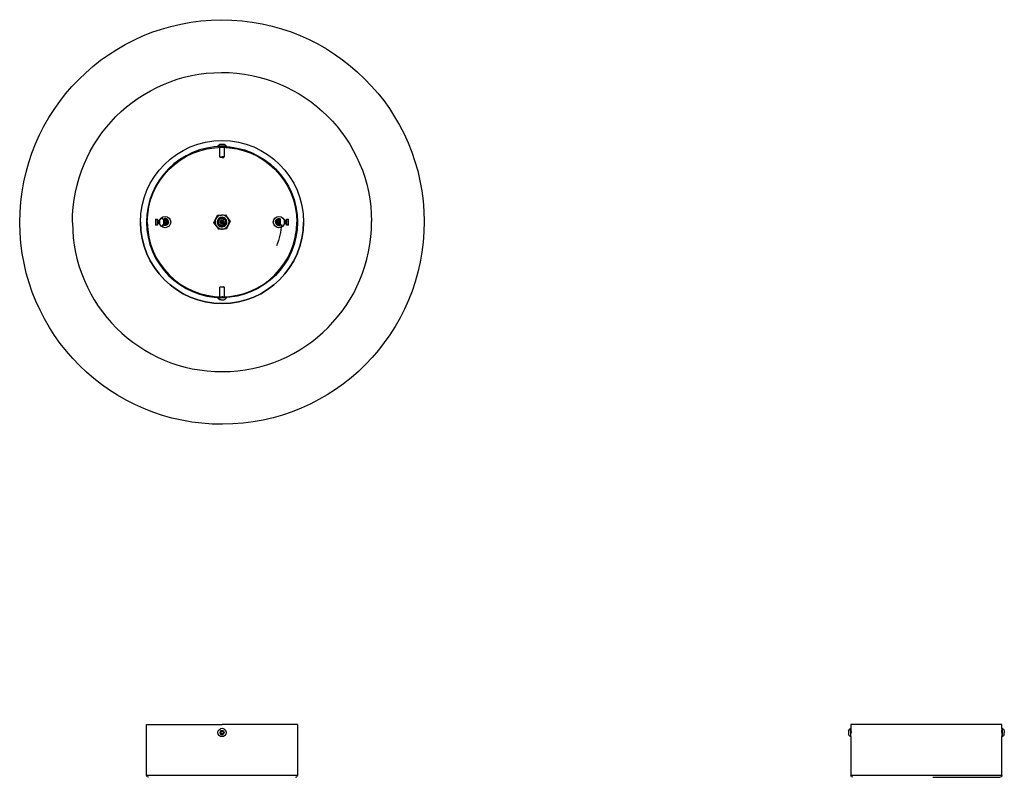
# Model space of a CAD drawing. Extents: x 0 to 1028, y 0 to 1985.
# Tile 2 of 2: x 0 to 913, y 1283 to 1985. Entities that reach past the tile are written whole.
import ezdxf

# ---------------------------------------------------------------- set-up
doc = ezdxf.new("R2010")
doc.units = 0
doc.header["$MEASUREMENT"] = 0
doc.layers.add('MAKE2D$VISIBILE$CURVE', color=7, linetype='CONTINUOUS')

msp = doc.modelspace()

# ---------------------------------------------------------------- linework, layer by layer
at = {"layer": 'MAKE2D$VISIBILE$CURVE', "color": 7}
for p, q in [((187.5, 1867.91), (183.7, 1867.91)), ((183.7, 1867.53), (183.7, 1867.91)), ((187.5, 1867.53), (183.7, 1867.53)), ((185.4, 1866.79), (185.56, 1866.8)), ((185.5, 1857.92), (185.5, 1866.8)), ((185.6, 1869.73), (189.4, 1869.73)), ((186.7, 1866.82), (187.5, 1866.83)), ((187.5, 1867.53), (186.8, 1867.52)), ((191.3, 1867.91), (187.5, 1867.91)), ((187.5, 1867.53), (191.3, 1867.53)), ((189.5, 1866.8), (189.5, 1857.92)), ((191.3, 1867.91), (191.3, 1867.53)), ((185.5, 1857.92), (187.5, 1857.92)), ((185.89, 1857.53), (185.5, 1857.92)), ((187.5, 1857.53), (185.89, 1857.53)), ((189.5, 1857.92), (187.5, 1857.92)), ((187.5, 1857.53), (189.11, 1857.53)), ((189.5, 1857.92), (189.11, 1857.53)), ((125.7, 1800.28), (127.7, 1800.28)), ((125.7, 1800.07), (125.7, 1800.28)), ((125.7, 1800.07), (125.7, 1794.78)), ((127.7, 1800.28), (127.7, 1800.07)), ((127.7, 1794.78), (127.7, 1800.07)), ((127.99, 1795.55), (127.7, 1799.23)), ((127.9, 1796.14), (128.17, 1799.5)), ((128.17, 1799.5), (128.52, 1795.55)), ((128.17, 1799.5), (128.34, 1799.5)), ((128.69, 1795.55), (128.34, 1799.5)), ((128.46, 1798.5), (128.56, 1799.13)), ((128.6, 1799.01), (128.5, 1797.88)), ((128.56, 1799.13), (128.6, 1799)), ((128.56, 1799.13), (128.65, 1799.13)), ((128.6, 1799), (128.91, 1795.93)), ((128.69, 1799), (128.65, 1799.13)), ((129, 1795.93), (128.69, 1799)), ((128.75, 1798.5), (128.87, 1799.5)), ((128.87, 1799.5), (129.22, 1795.55)), ((128.87, 1799.5), (129.04, 1799.5)), ((129.39, 1795.55), (129.04, 1799.5)), ((129.16, 1798.5), (129.26, 1799.13)), ((129.3, 1799.01), (129.2, 1797.88)), ((129.26, 1799.13), (129.3, 1799)), ((129.26, 1799.13), (129.35, 1799.13)), ((129.3, 1796.14), (129.57, 1799.5)), ((129.39, 1799), (129.3, 1799)), ((129.39, 1799), (129.35, 1799.13)), ((129.63, 1799.05), (129.53, 1798.69)), ((129.57, 1799.5), (129.64, 1799.09)), ((129.57, 1799.5), (129.74, 1799.5)), ((129.77, 1799.45), (129.74, 1799.5)), ((133.7, 1796.42), (133.7, 1800.63)), ((133.83, 1799.18), (133.85, 1798.92)), ((134.2, 1796.14), (134, 1799.26)), ((134.2, 1799), (134.31, 1797.88)), ((134.29, 1799), (134.2, 1799)), ((134.35, 1798.5), (134.29, 1799)), ((134.35, 1798.5), (134.42, 1799.36)), ((134.51, 1799.37), (134.55, 1798.92)), ((134.9, 1796.14), (134.68, 1799.38)), ((134.9, 1799), (135.01, 1797.88)), ((134.99, 1799), (134.9, 1799)), ((135.05, 1798.5), (134.99, 1799)), ((135.05, 1798.5), (135.12, 1799.32)), ((135.22, 1799.29), (135.25, 1798.92)), ((135.6, 1796.14), (135.4, 1799.22)), ((135.6, 1799), (135.71, 1797.88)), ((135.69, 1799), (135.6, 1799)), ((135.75, 1798.5), (135.69, 1799)), ((135.75, 1798.5), (135.78, 1798.99)), ((136.5, 1799.2), (136.57, 1799.5)), ((136.57, 1799.5), (136.92, 1795.55)), ((136.57, 1799.5), (136.74, 1799.5)), ((137.09, 1795.55), (136.74, 1799.5)), ((137, 1799), (137.31, 1795.93)), ((137.35, 1799), (137, 1799)), ((137.61, 1798.87), (137.35, 1799)), ((137.35, 1799), (137.35, 1795.93)), ((180.01, 1797.08), (181.69, 1800.44)), ((181.69, 1800.44), (183.37, 1803.79)), ((183.37, 1803.79), (187.11, 1804.01)), ((187.11, 1804.01), (190.86, 1804.24)), ((190.86, 1804.24), (192.93, 1801.1)), ((192.93, 1801.1), (194.99, 1797.97)), ((237.46, 1799.02), (237.65, 1799.13)), ((237.65, 1799.13), (237.69, 1799.13)), ((237.65, 1796.05), (237.65, 1799.13)), ((237.68, 1799.13), (237.9, 1799.49)), ((238, 1796.05), (237.69, 1799.13)), ((237.9, 1799.49), (237.91, 1799.5)), ((237.91, 1799.5), (238.25, 1795.56)), ((237.91, 1799.5), (238.08, 1799.5)), ((238.1, 1799.49), (238.08, 1799.5)), ((238.1, 1799.49), (238.32, 1799.11)), ((238.32, 1799.11), (238.34, 1799.02)), ((238.38, 1799.11), (238.35, 1799.03)), ((238.35, 1799.01), (238.44, 1798.11)), ((238.38, 1799.11), (238.6, 1799.49)), ((238.41, 1799.1), (238.38, 1799.11)), ((238.6, 1799.49), (238.61, 1799.5)), ((238.61, 1799.5), (238.87, 1796.18)), ((238.61, 1799.5), (238.78, 1799.5)), ((238.8, 1799.49), (238.78, 1799.5)), ((238.8, 1799.49), (238.8, 1799.49)), ((238.8, 1799.49), (238.8, 1799.49)), ((239.4, 1796.05), (239.15, 1798.93)), ((239.38, 1799.1), (239.6, 1795.83)), ((239.78, 1795.76), (239.55, 1799.19)), ((239.65, 1799.24), (239.72, 1799.11)), ((239.72, 1799.11), (239.75, 1799.01)), ((239.78, 1799.11), (239.75, 1799.01)), ((239.75, 1799.01), (240.01, 1796.05)), ((239.75, 1799.01), (239.75, 1799)), ((239.78, 1799.11), (239.89, 1799.32)), ((240.05, 1799.35), (240.32, 1795.68)), ((240.49, 1795.68), (240.23, 1799.37)), ((240.27, 1799.37), (240.42, 1799.11)), ((240.42, 1799.11), (240.45, 1799.01)), ((240.48, 1799.11), (240.45, 1799.01)), ((240.45, 1799.01), (240.71, 1796.05)), ((240.45, 1799.01), (240.45, 1799)), ((240.48, 1799.11), (240.62, 1799.36)), ((240.7, 1799.49), (240.7, 1799.5)), ((240.76, 1799.33), (241, 1795.79)), ((241.17, 1795.87), (240.94, 1799.28)), ((241.04, 1799.24), (241.12, 1799.11)), ((241.12, 1799.11), (241.15, 1799.01)), ((241.18, 1799.11), (241.15, 1799.01)), ((241.15, 1799.01), (241.3, 1797.2)), ((241.15, 1799.01), (241.15, 1799)), ((241.18, 1799.11), (241.21, 1799.17)), ((241.3, 1800.63), (241.3, 1794.42)), ((245.38, 1799.11), (245.36, 1799.08)), ((245.47, 1798.69), (245.37, 1799.05)), ((245.38, 1799.11), (245.6, 1799.49)), ((245.6, 1799.49), (245.61, 1799.5)), ((245.61, 1799.5), (245.95, 1795.56)), ((245.61, 1799.5), (245.78, 1799.5)), ((245.8, 1799.49), (245.78, 1799.5)), ((245.8, 1799.49), (246.02, 1799.11)), ((246.02, 1799.11), (246.31, 1796.05)), ((246.08, 1799.11), (246.05, 1799)), ((246.08, 1799.11), (246.3, 1799.49)), ((246.3, 1799.49), (246.31, 1799.5)), ((246.31, 1799.5), (246.65, 1795.56)), ((246.31, 1799.5), (246.48, 1799.5)), ((246.5, 1799.49), (246.48, 1799.5)), ((246.5, 1799.49), (246.72, 1799.11)), ((246.72, 1799.11), (247.01, 1796.05)), ((246.78, 1799.11), (246.75, 1799)), ((246.78, 1799.11), (247, 1799.49)), ((247, 1799.49), (247.01, 1799.5)), ((247.01, 1799.5), (247.3, 1795.83)), ((247.01, 1799.5), (247.18, 1799.5)), ((247.2, 1799.49), (247.18, 1799.5)), ((247.2, 1799.49), (247.3, 1799.31)), ((247.3, 1798.51), (247.2, 1799.49)), ((247.3, 1800.28), (247.3, 1795.64)), ((247.3, 1800.28), (249.3, 1800.28)), ((249.3, 1794.99), (249.3, 1800.28)), ((127.7, 1794.78), (125.7, 1794.78)), ((127.7, 1796.54), (127.82, 1795.55)), ((127.99, 1795.55), (127.82, 1795.55)), ((128.25, 1796.05), (128.36, 1797.17)), ((128.25, 1796.05), (128.34, 1796.05)), ((128.4, 1796.55), (128.34, 1796.05)), ((128.69, 1795.55), (128.52, 1795.55)), ((128.6, 1796.14), (128.71, 1797.88)), ((128.81, 1796.55), (128.69, 1795.55)), ((128.95, 1798.92), (128.85, 1797.17)), ((129, 1795.93), (128.91, 1795.93)), ((128.95, 1796.05), (129.06, 1797.17)), ((128.95, 1796.04), (128.95, 1796.05)), ((129.04, 1796.05), (129, 1795.93)), ((129.1, 1796.55), (129.04, 1796.05)), ((129.39, 1795.55), (129.22, 1795.55)), ((129.5, 1796.48), (129.39, 1795.55)), ((129.44, 1798.16), (129.4, 1797.53)), ((129.4, 1797.53), (129.41, 1797.2)), ((129.44, 1798.16), (129.41, 1797.85)), ((129.41, 1797.2), (129.44, 1796.89)), ((129.48, 1798.44), (129.44, 1798.16)), ((129.44, 1796.89), (129.48, 1796.61)), ((129.53, 1796.36), (129.63, 1796)), ((133.85, 1798.92), (133.7, 1796.42)), ((133.7, 1795.94), (133.7, 1796.42)), ((133.7, 1795.77), (133.7, 1795.94)), ((133.7, 1795.27), (133.7, 1795.77)), ((133.7, 1794.42), (133.7, 1795.27)), ((133.85, 1798.92), (134.06, 1795.77)), ((134.09, 1795.61), (134.12, 1795.55)), ((134.29, 1795.55), (134.12, 1795.55)), ((134.2, 1796.14), (134.31, 1797.88)), ((134.24, 1795.72), (134.2, 1796.14)), ((134.29, 1795.55), (134.28, 1795.56)), ((134.3, 1795.56), (134.29, 1795.55)), ((134.31, 1797.88), (134.41, 1796.55)), ((134.41, 1796.55), (134.34, 1795.7)), ((134.45, 1797.17), (134.35, 1798.5)), ((134.41, 1796.55), (134.51, 1795.93)), ((134.55, 1798.92), (134.45, 1797.17)), ((134.55, 1796.04), (134.45, 1797.17)), ((134.6, 1795.93), (134.51, 1795.93)), ((134.55, 1798.92), (134.77, 1795.68)), ((134.55, 1796.04), (134.55, 1796.05)), ((134.55, 1796.05), (134.64, 1796.05)), ((134.6, 1795.93), (134.55, 1796.04)), ((134.64, 1796.05), (134.6, 1795.93)), ((134.9, 1796.14), (135.01, 1797.88)), ((134.95, 1795.7), (134.9, 1796.14)), ((134.99, 1795.55), (134.94, 1795.55)), ((134.99, 1795.55), (134.98, 1795.55)), ((135, 1795.56), (134.99, 1795.55)), ((135.01, 1797.88), (135.11, 1796.55)), ((135.11, 1796.55), (135.04, 1795.72)), ((135.15, 1797.17), (135.05, 1798.5)), ((135.11, 1796.55), (135.21, 1795.93)), ((135.25, 1798.92), (135.15, 1797.17)), ((135.25, 1796.04), (135.15, 1797.17)), ((135.3, 1795.93), (135.21, 1795.93)), ((135.25, 1798.92), (135.45, 1795.86)), ((135.25, 1796.04), (135.25, 1796.05)), ((135.25, 1796.05), (135.34, 1796.05)), ((135.3, 1795.93), (135.25, 1796.04)), ((135.34, 1796.05), (135.3, 1795.93)), ((135.47, 1795.7), (135.52, 1795.55)), ((135.69, 1795.55), (135.52, 1795.55)), ((135.6, 1796.14), (135.71, 1797.88)), ((135.62, 1795.95), (135.6, 1796.14)), ((135.69, 1795.55), (135.63, 1795.78)), ((135.75, 1795.86), (135.69, 1795.55)), ((135.71, 1797.88), (135.81, 1796.55)), ((135.85, 1797.17), (135.75, 1798.5)), ((135.81, 1796.55), (135.77, 1796.05)), ((135.81, 1796.55), (135.85, 1796.12)), ((135.95, 1798.84), (135.85, 1797.17)), ((135.93, 1796.19), (135.85, 1797.17)), ((135.89, 1795.95), (135.91, 1795.93)), ((136, 1795.93), (135.91, 1795.93)), ((135.96, 1798.83), (136.11, 1796.39)), ((136, 1795.93), (135.96, 1796.01)), ((136, 1796.05), (136.04, 1796.05)), ((136.04, 1796.05), (136, 1795.93)), ((136.1, 1796.15), (136.13, 1796.11)), ((136.15, 1798.61), (136.13, 1798.87)), ((136.13, 1796.11), (136.19, 1795.62)), ((136.27, 1796.63), (136.15, 1798.61)), ((136.19, 1795.62), (136.22, 1795.55)), ((136.39, 1795.55), (136.22, 1795.55)), ((136.39, 1795.55), (136.27, 1796.63)), ((136.32, 1795.93), (136.46, 1795.8)), ((136.35, 1796.8), (136.41, 1797.88)), ((136.39, 1798.15), (136.41, 1797.88)), ((136.45, 1795.81), (136.39, 1795.55)), ((136.41, 1797.88), (136.46, 1797.15)), ((136.55, 1797.17), (136.46, 1798.38)), ((136.64, 1796.1), (136.56, 1796.94)), ((136.59, 1795.95), (136.61, 1795.93)), ((136.7, 1795.93), (136.61, 1795.93)), ((136.65, 1796.05), (136.74, 1796.05)), ((136.7, 1795.93), (136.65, 1796.04)), ((136.74, 1796.05), (136.7, 1795.93)), ((137.09, 1795.55), (136.92, 1795.55)), ((137.05, 1795.7), (137.13, 1795.7)), ((137.13, 1795.7), (137.09, 1795.55)), ((137.35, 1795.93), (137.31, 1795.93)), ((137.54, 1796.03), (137.35, 1795.93)), ((137.7, 1796.4), (137.7, 1798.65)), ((182.07, 1793.95), (180.01, 1797.08)), ((182.07, 1793.95), (184.14, 1790.81)), ((183.02, 1797.06), (183.52, 1797.11)), ((187.89, 1791.04), (184.14, 1790.81)), ((191.63, 1791.26), (187.89, 1791.04)), ((193.31, 1794.61), (191.63, 1791.26)), ((194.99, 1797.97), (193.31, 1794.61)), ((237.3, 1798.65), (237.3, 1796.4)), ((237.39, 1796.18), (237.65, 1796.05)), ((237.65, 1796.05), (238, 1796.05)), ((238.03, 1795.94), (238, 1796.05)), ((238.25, 1795.56), (238.03, 1795.94)), ((238.25, 1795.56), (238.26, 1795.55)), ((238.43, 1795.55), (238.26, 1795.55)), ((238.45, 1795.56), (238.43, 1795.55)), ((238.45, 1797.88), (238.54, 1796.68)), ((238.57, 1795.77), (238.45, 1795.56)), ((238.61, 1796.9), (238.54, 1797.9)), ((238.59, 1797.17), (238.58, 1796.99)), ((239.04, 1796.22), (238.89, 1798.66)), ((239.07, 1798.86), (239.31, 1796.05)), ((239.15, 1797.88), (239.19, 1798.5)), ((239.29, 1797.17), (239.25, 1796.55)), ((239.31, 1796.05), (239.32, 1795.99)), ((239.37, 1795.95), (239.4, 1796.04)), ((239.4, 1796.04), (239.4, 1796.05)), ((239.43, 1795.94), (239.4, 1796.04)), ((239.44, 1795.92), (239.43, 1795.94)), ((239.85, 1797.88), (239.89, 1798.5)), ((240.07, 1795.94), (239.94, 1795.72)), ((239.99, 1797.17), (239.95, 1796.55)), ((240.07, 1795.94), (240.1, 1796.04)), ((240.1, 1796.04), (240.1, 1796.05)), ((240.13, 1795.94), (240.1, 1796.04)), ((240.28, 1795.68), (240.13, 1795.94)), ((240.55, 1797.88), (240.59, 1798.5)), ((240.77, 1795.94), (240.63, 1795.7)), ((240.69, 1797.17), (240.65, 1796.55)), ((240.77, 1795.94), (240.8, 1796.04)), ((240.8, 1796.04), (240.8, 1796.05)), ((240.83, 1795.94), (240.8, 1796.04)), ((240.92, 1795.77), (240.83, 1795.94)), ((241.25, 1797.88), (241.29, 1798.5)), ((245.23, 1795.6), (245.25, 1795.56)), ((245.25, 1795.56), (245.23, 1795.59)), ((245.25, 1795.56), (245.26, 1795.55)), ((245.43, 1795.55), (245.26, 1795.55)), ((245.43, 1795.55), (245.36, 1795.96)), ((245.37, 1796), (245.47, 1796.36)), ((245.45, 1795.56), (245.43, 1795.55)), ((245.67, 1795.94), (245.45, 1795.56)), ((245.56, 1798.16), (245.52, 1798.44)), ((245.52, 1796.61), (245.56, 1796.89)), ((245.54, 1796.71), (245.61, 1796.05)), ((245.54, 1796.71), (245.54, 1796.71)), ((245.54, 1796.71), (245.54, 1796.71)), ((245.59, 1797.17), (245.55, 1796.55)), ((245.59, 1797.85), (245.56, 1798.16)), ((245.56, 1796.89), (245.6, 1797.53)), ((245.56, 1796.89), (245.59, 1797.2)), ((245.6, 1797.53), (245.59, 1797.85)), ((245.7, 1796.05), (245.59, 1797.18)), ((245.67, 1795.94), (245.7, 1796.04)), ((245.73, 1795.94), (245.7, 1796.05)), ((245.95, 1795.56), (245.73, 1795.94)), ((245.95, 1795.56), (245.96, 1795.55)), ((246.13, 1795.55), (245.96, 1795.55)), ((246.15, 1795.56), (246.13, 1795.55)), ((246.15, 1797.88), (246.19, 1798.5)), ((246.37, 1795.94), (246.15, 1795.56)), ((246.29, 1797.17), (246.25, 1796.55)), ((246.37, 1795.94), (246.4, 1796.04)), ((246.43, 1795.94), (246.4, 1796.05)), ((246.65, 1795.56), (246.43, 1795.94)), ((246.65, 1795.56), (246.66, 1795.55)), ((246.83, 1795.55), (246.66, 1795.55)), ((246.85, 1795.56), (246.83, 1795.55)), ((246.85, 1797.88), (246.89, 1798.5)), ((247.07, 1795.94), (246.85, 1795.56)), ((246.99, 1797.17), (246.95, 1796.55)), ((247.07, 1795.94), (247.1, 1796.04)), ((247.13, 1795.94), (247.1, 1796.05)), ((247.3, 1795.64), (247.13, 1795.94)), ((247.3, 1795.64), (247.3, 1794.99)), ((247.3, 1795.64), (247.3, 1795.64)), ((247.3, 1794.78), (247.3, 1794.99)), ((249.3, 1794.78), (247.3, 1794.78)), ((249.3, 1794.78), (249.3, 1794.99)), ((185.5, 1737.14), (185.89, 1737.53)), ((185.5, 1728.25), (185.5, 1737.14)), ((189.35, 1737.14), (185.5, 1737.14)), ((185.89, 1737.53), (188.99, 1737.53)), ((189.11, 1737.53), (188.99, 1737.53)), ((189.11, 1737.53), (189.5, 1737.14)), ((189.35, 1737.14), (189.5, 1737.14)), ((189.5, 1737.14), (189.5, 1728.25)), ((183.7, 1727.53), (191.01, 1727.53)), ((183.7, 1727.15), (183.7, 1727.53)), ((183.7, 1727.15), (186.04, 1727.15)), ((185.75, 1727.55), (186.7, 1727.53)), ((191.01, 1727.15), (186.04, 1727.15)), ((186.78, 1727.53), (187.5, 1727.53)), ((188.3, 1728.23), (187.5, 1728.23)), ((191.3, 1727.53), (191.01, 1727.53)), ((191.01, 1727.15), (191.3, 1727.15)), ((191.3, 1727.53), (191.3, 1727.15)), ((186.77, 1725.33), (185.6, 1725.33)), ((186.77, 1725.33), (189.4, 1725.33)), ((117.5, 1331.69), (187.5, 1331.69)), ((117.5, 1284.39), (117.5, 1331.69)), ((186.07, 1324.38), (186.95, 1325.53)), ((186.62, 1323.05), (186.07, 1324.38)), ((186.95, 1325.53), (188.38, 1325.34)), ((257.5, 1331.69), (187.5, 1331.69)), ((188.38, 1325.34), (188.65, 1324.67)), ((188.65, 1324.67), (188.93, 1324.01)), ((257.5, 1331.69), (257.5, 1284.39)), ((768.63, 1326.09), (768.63, 1322.44)), ((770.45, 1325.65), (770.45, 1327.99)), ((770.45, 1327.99), (770.83, 1327.99)), ((770.45, 1325.65), (770.45, 1320.68)), ((770.83, 1331.69), (770.83, 1327.99)), ((910.83, 1331.69), (770.83, 1331.69)), ((770.83, 1327.99), (770.83, 1326.29)), ((770.83, 1326.29), (770.86, 1324.19)), ((770.83, 1326.29), (770.83, 1325.65)), ((770.83, 1322.09), (770.83, 1325.65)), ((770.83, 1322.09), (770.86, 1324.19)), ((910.8, 1324.19), (910.83, 1326.29)), ((910.8, 1324.19), (910.83, 1322.09)), ((910.83, 1327.99), (910.83, 1331.69)), ((910.83, 1327.99), (911.21, 1327.99)), ((910.83, 1327.99), (910.83, 1326.29)), ((910.83, 1326.29), (910.83, 1322.09)), ((911.21, 1324.2), (911.21, 1327.99)), ((911.21, 1320.39), (911.21, 1324.2)), ((913.03, 1326.09), (913.03, 1324.2)), ((913.03, 1324.19), (913.03, 1324.2)), ((913.03, 1322.29), (913.03, 1324.19)), ((188.05, 1322.86), (186.62, 1323.05)), ((188.49, 1323.43), (188.05, 1322.86)), ((188.93, 1324.01), (188.49, 1323.43)), ((768.63, 1322.29), (768.63, 1322.44)), ((770.45, 1320.68), (770.45, 1320.39)), ((770.83, 1320.39), (770.45, 1320.39)), ((770.83, 1320.39), (770.83, 1322.09)), ((770.83, 1320.39), (770.83, 1284.39)), ((910.83, 1322.09), (910.83, 1320.39)), ((910.83, 1284.39), (910.83, 1320.39)), ((910.83, 1320.39), (911.21, 1320.39)), ((187.5, 1284.39), (117.5, 1284.39)), ((257.5, 1284.39), (187.5, 1284.39)), ((840.83, 1284.39), (770.83, 1284.39)), ((910.83, 1284.39), (840.83, 1284.39)), ((846.83, 1282.69), (909.13, 1282.69))]:
    msp.add_line(p, q, dxfattribs=at)
at = {"layer": 'MAKE2D$VISIBILE$CURVE', "color": 7, "extrusion": (0, 0, -1)}
for centre, radius, start, end in [((-187.5, 1797.53), 187.5, 359.8481, 89.8481), ((-187.5, 1797.53), 187.5, 89.8481, 179.8481), ((-187.5, 1797.53), 138.69, 359.8481, 179.8481), ((-187.5, 1797.53), 75.6, 360, 180), ((-187.5, 1797.53), 75.6, 0, 180), ((-187.5, 1797.53), 69.3, 0, 180), ((-187.5, 1865.84), 4.32, 28.5238, 63.9401), ((-187.5, 1797.53), 70, 90, 270), ((-187.5, 1865.84), 4.32, 116.05985, 151.47624), ((-134.65, 1797.53), 5.25, 0, 180), ((-187.5, 1797.53), 55.17, 2.32145, 5.00092), ((-134.65, 1797.53), 2, 61.64078, 223.6199), ((-134.65, 1797.53), 1.85, 59.10189, 69.31787), ((-134.65, 1797.53), 1.85, 69.31787, 82.93417), ((-134.65, 1797.53), 1.85, 82.93417, 85.58411), ((-134.65, 1797.53), 1.85, 85.58411, 90.98517), ((-134.65, 1797.53), 1.85, 90.98517, 104.58842), ((-134.65, 1797.53), 1.85, 104.58842, 113.94898), ((-134.65, 1797.53), 1.85, 113.94898, 127.81651), ((-134.65, 1797.53), 1.85, 127.81651, 134.56934), ((-187.5, 1797.53), 3.5, 300.00071, 120.00071), ((-187.5, 1797.53), 3.2, 300.00071, 120.00071), ((-187.5, 1797.53), 1.9, 300.00071, 120.00071), ((-187.5, 1797.53), 4, 120.00071, 300.00071), ((-187.5, 1797.53), 3.5, 120.00071, 300.00071), ((-240.35, 1797.53), 5.25, 0, 180), ((-240.35, 1797.53), 3.25, 0, 106.99616), ((-501.83, 1820.1), 264.54, 354.67452, 355.53264), ((-240.35, 1797.53), 2.5, 36.66655, 43.6199), ((-240.35, 1797.53), 2, 43.6199, 118.35935), ((-509.53, 1820.1), 264.54, 354.67452, 355.53264), ((-510.23, 1820.1), 264.54, 354.67452, 355.53264), ((-187.5, 1797.53), 187.5, 269.8481, 359.8481), ((-187.5, 1797.53), 75.6, 180, 0), ((-92.2, 1800.02), 36.07, 181.76329, 187.13205), ((-134.65, 1797.53), 5.25, 180, 360), ((-134.65, 1797.53), 3.25, 180, 286.99616), ((-134.65, 1797.53), 2.5, 224.08939, 292.33368), ((-134.65, 1797.53), 2.45, 231.18504, 270), ((-134.65, 1797.53), 1.85, 134.56934, 135.09917), ((-134.65, 1797.53), 1.85, 217.88424, 223.6199), ((-134.65, 1797.53), 1.85, 144.28835, 160.24017), ((-134.65, 1797.53), 1.85, 203.22997, 208.95417), ((-134.65, 1797.53), 1.85, 191.82848, 203.22997), ((-134.65, 1797.53), 2.5, 223.6199, 224.08939), ((-187.5, 1797.53), 6.5, 296.60198, 326.60198), ((-187.5, 1797.53), 1, 300.00071, 120.00071), ((-187.5, 1797.53), 1.4, 120.00071, 300.00071), ((-187.5, 1797.53), 0.6, 270, 90), ((-187.5, 1797.53), 187.5, 179.8481, 269.8481), ((-240.35, 1797.53), 5.25, 188.917, 0), ((-187.5, 1797.53), 55.17, 182.32145, 203.44191), ((-240.35, 1797.53), 2.5, 247.66625, 315.41949), ((-240.35, 1797.53), 5.25, 180, 188.91655), ((-187.5, 1729.21), 4.32, 296.05983, 331.47621), ((-187.5, 1729.21), 4.32, 208.52379, 243.94017), ((-187.5, 1324.19), 3.8, 337.47733, 67.47733), ((-187.5, 1324.19), 1.9, 67.47733, 247.47733), ((-187.5, 1324.19), 3.8, 157.47733, 247.47733), ((-772.52, 1324.19), 4.32, 26.05983, 61.47622), ((-909.15, 1324.19), 4.32, 118.52381, 153.94008), ((-187.5, 1324.19), 3.8, 247.47733, 337.47733), ((-187.5, 1324.19), 1.25, 277.47733, 337.47733), ((-187.5, 1324.19), 1.25, 217.47733, 277.47733), ((-772.52, 1324.19), 4.32, 298.52378, 333.94017), ((-909.15, 1324.19), 4.32, 206.05986, 241.4762), ((-119.2, 1284.39), 1.7, 270, 0), ((-772.53, 1284.39), 1.7, 270, 360), ((-909.13, 1284.39), 1.7, 180, 270)]:
    msp.add_arc(centre, radius, start, end, dxfattribs=at)
at = {"layer": 'MAKE2D$VISIBILE$CURVE', "color": 7}
for centre, radius, start, end in [((187.5, 1797.53), 70, 90.00403, 270), ((187.5, 1797.53), 70, 90, 90.00403), ((134.65, 1797.53), 3.25, 0, 106.99616), ((134.65, 1797.53), 2.5, 37.11626, 112.33366), ((187.5, 1797.53), 6.5, 153.39802, 213.39802), ((187.5, 1797.53), 6.5, 93.39802, 153.39802), ((187.5, 1797.53), 4.5, 63.39802, 243.39802), ((187.5, 1797.53), 4, 59.99929, 239.99929), ((187.5, 1797.53), 4.5, 243.39802, 63.39802), ((187.5, 1797.53), 3.2, 239.99929, 59.99929), ((187.5, 1797.53), 1.9, 239.99929, 59.99929), ((187.5, 1797.53), 6.5, 33.39802, 93.39802), ((187.5, 1797.53), 6.5, 333.39802, 33.39802), ((240.35, 1797.53), 2.5, 67.66631, 136.3801), ((240.35, 1797.53), 1.85, 112.39709, 136.3801), ((240.35, 1797.53), 1.85, 104.2459, 112.39709), ((210.05, 1794.45), 30.08, 3.03559, 8.90954), ((240.35, 1797.53), 1.85, 99.20543, 104.2459), ((240.35, 1797.53), 1.85, 93.84232, 99.20543), ((240.35, 1797.53), 1.85, 92.62875, 93.84232), ((240.35, 1797.53), 1.85, 81.71535, 92.62875), ((210.75, 1794.45), 30.08, 3.03559, 8.90954), ((240.35, 1797.53), 1.85, 77.28744, 81.71535), ((240.35, 1797.53), 1.85, 68.03204, 77.28744), ((240.35, 1797.53), 1.85, 62.44365, 68.03204), ((240.17, 1798.57), 1.14, 351.40141, 28.3479), ((240.35, 1797.53), 1.85, 59.10184, 62.44365), ((244.97, 1798.78), 0.526, 345.9813, 38.95772), ((216.35, 1794.45), 30.08, 3.03559, 8.90954), ((217.05, 1794.45), 30.08, 3.03559, 8.90954), ((187.5, 1797.53), 138.69, 180.1519, 0.1519), ((187.5, 1797.53), 75.6, 180, 360), ((187.5, 1797.53), 69.3, 180, 0), ((187.5, 1797.53), 55.17, 182.32145, 185.00092), ((134.65, 1797.53), 1.85, 239.10185, 251.44799), ((134.65, 1797.53), 2, 241.64065, 253.6829), ((134.65, 1797.53), 2.45, 247.18511, 270), ((134.65, 1797.53), 1.85, 251.44799, 260.21183), ((134.65, 1797.53), 2, 253.6829, 260.00261), ((134.65, 1797.53), 2, 260.00261, 278.33286), ((134.65, 1797.53), 1.85, 260.21183, 273.84232), ((134.65, 1797.53), 1.85, 273.84232, 282.08469), ((134.65, 1797.53), 2, 278.33286, 280.17859), ((134.65, 1797.53), 2, 280.17859, 294.22443), ((134.65, 1797.53), 1.85, 282.08469, 295.68993), ((134.65, 1797.53), 1.85, 295.68993, 307.32921), ((134.65, 1797.53), 2, 294.22443, 303.48074), ((134.65, 1797.53), 2, 303.48074, 308.24764), ((134.65, 1797.53), 1.85, 307.32921, 310.57326), ((134.65, 1797.53), 1.85, 310.57326, 313.84756), ((134.65, 1797.53), 2, 308.24764, 312.35533), ((134.65, 1797.53), 1.85, 313.84756, 316.3801), ((134.65, 1797.53), 2, 312.35533, 316.3801), ((134.65, 1797.53), 2.5, 316.3801, 330.13079), ((134.65, 1797.53), 2.5, 11.36992, 28.6687), ((134.65, 1797.53), 2.5, 338.18522, 356.33516), ((187.5, 1797.53), 6.5, 243.39802, 273.39802), ((187.5, 1797.53), 1.4, 59.99929, 239.99929), ((187.5, 1797.53), 1, 239.99929, 59.99929), ((187.5, 1797.53), 0.6, 270, 90), ((187.5, 1797.53), 6.5, 273.39802, 333.39802), ((240.35, 1797.53), 3.25, 180, 286.99616), ((240.35, 1797.53), 2, 136.3801, 163.09914), ((240.35, 1797.53), 1.85, 168.17152, 215.71173), ((240.35, 1797.53), 2, 205.15147, 298.35947), ((240.35, 1797.53), 1.85, 136.3801, 142.11546), ((240.35, 1797.53), 1.85, 224.90083, 238.1597), ((240.35, 1797.53), 1.85, 238.1597, 240.46842), ((240.35, 1797.53), 1.85, 240.46842, 257.21665), ((240.35, 1797.53), 1.85, 257.21665, 267.73661), ((240.06, 1796), 0.0656, 137.19342, 278.46469), ((240.35, 1797.53), 1.85, 267.73661, 278.58152), ((240.35, 1797.53), 1.85, 278.58152, 288.09618), ((240.76, 1796), 0.0656, 137.19342, 278.46469), ((240.35, 1797.53), 1.85, 288.09618, 300.89823), ((245.66, 1796), 0.0656, 137.19342, 278.46469), ((246.36, 1796), 0.0656, 137.19342, 278.46469), ((247.06, 1796), 0.0656, 137.19342, 278.46469), ((187.5, 1324.19), 1.9, 112.52267, 292.52267), ((187.5, 1324.19), 3.8, 22.52267, 112.52267), ((187.5, 1324.19), 1.25, 142.52267, 202.52267), ((187.5, 1324.19), 1.25, 82.52267, 142.52267), ((187.5, 1324.19), 1.25, 22.52267, 82.52267), ((255.8, 1284.39), 1.7, 270, 0)]:
    msp.add_arc(centre, radius, start, end, dxfattribs=at)

doc.saveas('drawing.dxf')
